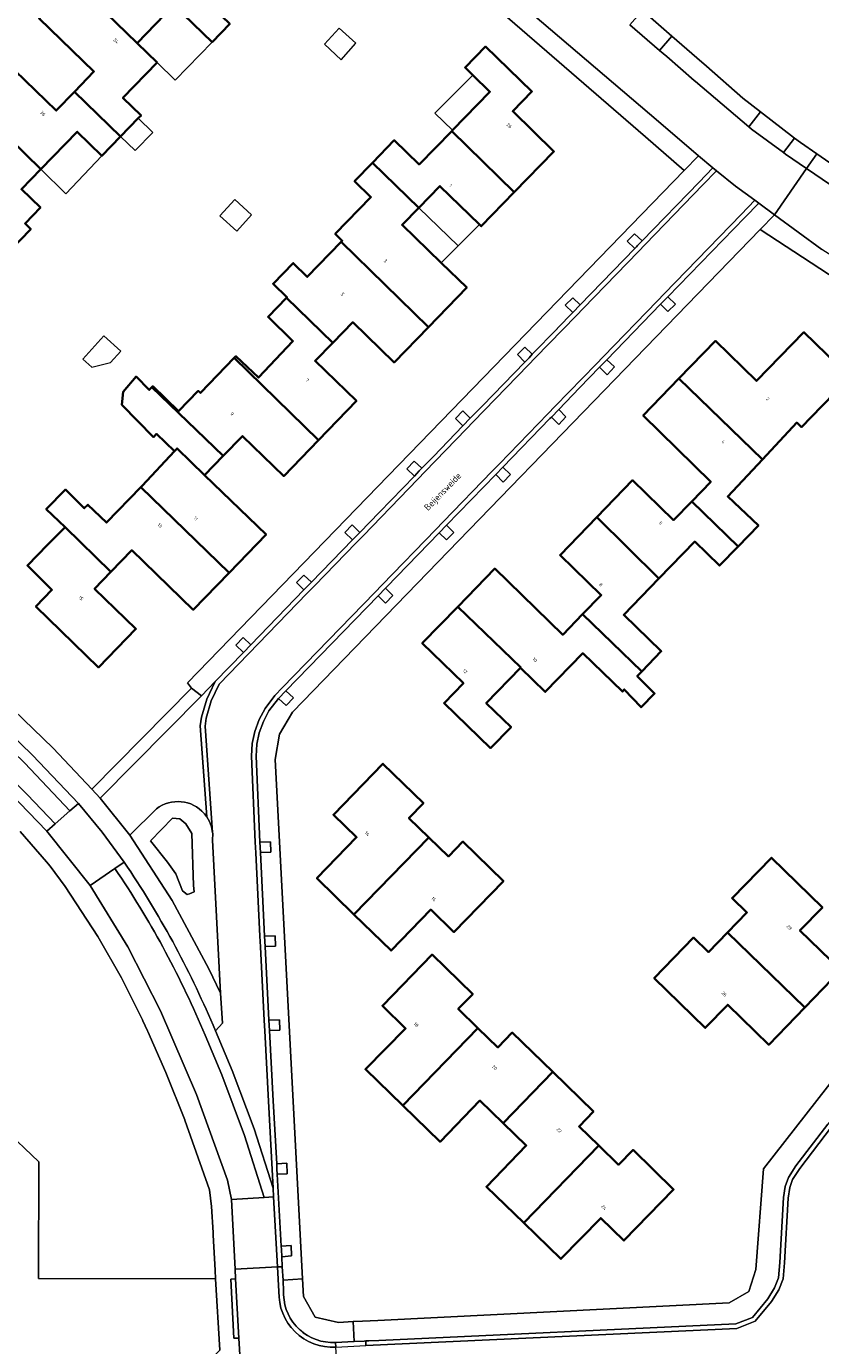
# Model space of a CAD drawing. Header units: metres. Extents: x 183400 to 185591, y 327112 to 329102.
# Tile 101 of 107: x 184802 to 184886, y 328699 to 328840. Entities that reach past the tile are written whole.
import ezdxf

# ---------------------------------------------------------------- set-up
doc = ezdxf.new("R2010")
doc.units = ezdxf.units.M
for name, color, linetype, lineweight in [('B-WE-GR-BEPLANTING_CULTUUR_BODEMBEDEKKER-GV', 90, 'Continuous', 18), ('B-WE-GR-GRAS-GV', 60, 'Continuous', 13), ('B-WE-GR-GROENVOORZIENING-GV', 80, 'Continuous', 18), ('B-WE-GR-HAAG-GV', 90, 'GR-HAAG1', 13), ('B-WE-IE-MEUBILAIR_WEGMEUBILAIR-GV', 7, 'Continuous', 18), ('B-WE-OG-BEBOUWING-GV', 7, 'Continuous', 35), ('B-WE-OG-BEBOUWING_HUISNUMMER-T18', 10, 'Continuous', 18), ('B-WE-OG-BEBOUWING_LUIFEL-GV', 7, 'Continuous', 18), ('B-WE-OG-BEBOUWING_OVERIG-GV', 7, 'Continuous', 18), ('B-WE-OG-BEBOUWING_STRAATNAAM-T35', 50, 'Continuous', 35), ('B-WE-OG-TERREIN_ERF-GV', 7, 'Continuous', 18), ('B-WE-VH-GOOT-G', 170, 'Continuous', 18), ('B-WE-VH-ONVERHARD-GV', 252, 'Continuous', 18), ('B-WE-VH-VERHARDING_ASFALT-GV', 252, 'Continuous', 18), ('B-WE-VH-VERHARDING_BETONSTRAATSTEEN-GV', 252, 'Continuous', 18), ('B-WE-VH-VERHARDING_TEGEL-GV', 252, 'Continuous', 18)]:
    doc.layers.add(name, color=color, linetype=linetype, lineweight=lineweight)
doc.styles.add('NLCS-ISO-M200-T25', font='NLCS-ISO.ttf')
doc.linetypes.add('GR-HAAG1', pattern='A,6,[176,NLCS.SHX,S=0.125,R=0,X=0,Y=0],-2', length=8)

msp = doc.modelspace()

# ---------------------------------------------------------------- linework, layer by layer
at = {"layer": 'B-WE-GR-BEPLANTING_CULTUUR_BODEMBEDEKKER-GV', "flags": 128}
msp.add_lwpolyline([(184821.423, 328754.044), (184821.301, 328754.641), (184821.081, 328755.219), (184820.803, 328755.702), (184820.542, 328756.042), (184820.531, 328756.055, 0.3969272), (184815.427, 328756.561), (184812.56, 328753.736), (184817.106, 328746.782), (184821.035, 328739.461), (184822.277, 328736.877), (184821.43, 328753.227), (184821.436, 328753.912)], format="xyb", close=True, dxfattribs=at)
msp.add_lwpolyline([(184818.201, 328747.806), (184817.482, 328749.631), (184816.588, 328750.855), (184814.781, 328753.146), (184817.151, 328755.554), (184817.909, 328755.496), (184818.57, 328754.952), (184819.211, 328753.942), (184819.367, 328748.369), (184819.444, 328747.709), (184818.939, 328747.495), (184818.706, 328747.418), (184818.201, 328747.806)], close=True, dxfattribs=at)
at = {"layer": 'B-WE-GR-GRAS-GV', "flags": 128}
msp.add_lwpolyline([(184783.758, 328737.001), (184802.857, 328718.845), (184802.809, 328706.378), (184821.729, 328706.35), (184821.729, 328706.35), (184821.684, 328707.27), (184821.5, 328711.002), (184821.485, 328711.303), (184821.305, 328714.091), (184821.2, 328714.96), (184821.09, 328715.872), (184818.454, 328723.317), (184818.449, 328723.33), (184816.411, 328728.407), (184814.502, 328732.76), (184814.467, 328732.836), (184813.964, 328733.927), (184813.914, 328734.034), (184811.94, 328738.003), (184811.678, 328738.495), (184811.673, 328738.504), (184809.149, 328742.924), (184805.647, 328748.264), (184804.054, 328750.452), (184803.652, 328750.915), (184800.862, 328754.128)], dxfattribs=at)
at = {"layer": 'B-WE-GR-GROENVOORZIENING-GV', "flags": 128}
msp.add_lwpolyline([(184818.201, 328747.806), (184818.706, 328747.418), (184818.939, 328747.495), (184819.444, 328747.709), (184819.367, 328748.369), (184819.211, 328753.942), (184818.57, 328754.952), (184817.909, 328755.496), (184817.151, 328755.554), (184814.781, 328753.146), (184816.588, 328750.855), (184817.482, 328749.631), (184818.201, 328747.806)], close=True, dxfattribs=at)
at = {"layer": 'B-WE-GR-HAAG-GV', "flags": 128}
msp.add_lwpolyline([(184818.201, 328747.806), (184818.706, 328747.418), (184818.939, 328747.495), (184819.444, 328747.709), (184819.367, 328748.369), (184819.211, 328753.942), (184818.57, 328754.952), (184817.909, 328755.496), (184817.151, 328755.554), (184814.781, 328753.146), (184816.588, 328750.855), (184817.482, 328749.631), (184818.201, 328747.806)], close=True, dxfattribs=at)
at = {"layer": 'B-WE-IE-MEUBILAIR_WEGMEUBILAIR-GV', "flags": 128}
for points in [[(184866.561, 328816.416), (184866.744, 328816.605), (184866.864, 328816.728), (184867.348, 328817.228), (184866.549, 328818), (184865.756, 328817.195), (184866.561, 328816.416)], [(184860.723, 328810.396), (184859.929, 328811.158), (184859.132, 328810.355), (184859.928, 328809.576), (184860.723, 328810.396)], [(184869.329, 328810.462), (184870.105, 328809.683), (184870.925, 328810.47), (184870.114, 328811.271), (184869.329, 328810.462)], [(184854.808, 328804.296), (184855.257, 328804.759), (184855.602, 328805.116), (184854.799, 328805.874), (184854.011, 328805.086), (184854.808, 328804.296)], [(184862.798, 328803.731), (184863.623, 328802.932), (184864.381, 328803.768), (184863.586, 328804.544), (184862.798, 328803.731)], [(184848.187, 328797.47), (184848.973, 328798.28), (184848.17, 328799.063), (184847.385, 328798.248), (184848.187, 328797.47)], [(184857.643, 328798.418), (184858.43, 328797.632), (184859.204, 328798.436), (184858.427, 328799.227), (184857.643, 328798.418)], [(184842.996, 328792.117), (184843.522, 328792.659), (184843.792, 328792.937), (184842.978, 328793.7), (184842.195, 328792.9), (184842.996, 328792.117)], [(184852.45, 328793.067), (184851.692, 328792.285), (184852.489, 328791.472), (184853.265, 328792.285), (184852.45, 328793.067)], [(184836.37, 328785.284), (184836.573, 328785.493), (184837.153, 328786.091), (184836.35, 328786.884), (184835.577, 328786.075), (184836.37, 328785.284)], [(184845.655, 328786.063), (184846.427, 328785.3), (184847.225, 328786.088), (184846.436, 328786.868), (184845.655, 328786.063)], [(184831.187, 328779.941), (184831.989, 328780.767), (184831.176, 328781.531), (184830.385, 328780.74), (184831.187, 328779.941)], [(184839.902, 328780.131), (184839.119, 328779.324), (184839.924, 328778.549), (184840.7, 328779.347), (184839.902, 328780.131)], [(184824.716, 328773.267), (184825.508, 328774.084), (184824.699, 328774.861), (184823.923, 328774.056), (184824.716, 328773.267)], [(184828.471, 328768.348), (184829.304, 328767.59), (184830.075, 328768.417), (184829.256, 328769.157), (184828.471, 328768.348)], [(184826.473, 328753.009), (184826.53, 328751.893), (184827.651, 328751.936), (184827.613, 328753.05), (184826.473, 328753.009)], [(184826.986, 328742.967), (184827.043, 328741.849), (184828.164, 328741.894), (184828.114, 328743.005), (184826.986, 328742.967)], [(184827.44, 328733.988), (184827.501, 328732.878), (184828.618, 328732.898), (184828.581, 328734.01), (184827.44, 328733.988)], [(184828.278, 328718.643), (184828.308, 328718.08), (184828.339, 328717.517), (184829.404, 328717.576), (184829.349, 328718.7), (184828.278, 328718.643)], [(184828.756, 328709.833), (184828.776, 328709.471), (184828.817, 328708.716), (184829.855, 328708.798), (184829.815, 328709.908), (184828.756, 328709.833)]]:
    msp.add_lwpolyline(points, close=True, dxfattribs=at)
at = {"layer": 'B-WE-OG-BEBOUWING-GV', "flags": 128}
for points in [[(184821.381, 328838.469), (184823.267, 328840.411), (184818.331, 328845.205), (184816.487, 328843.288), (184810.621, 328848.956), (184806.663, 328844.89), (184813.359, 328838.367), (184817.288, 328842.415), (184821.381, 328838.469)], [(184806.652, 328833.169), (184811.586, 328828.38), (184813.482, 328830.332), (184813.775, 328830.634), (184811.832, 328832.509), (184815.497, 328836.284), (184813.359, 328838.367), (184806.663, 328844.89), (184802.866, 328840.989), (184808.727, 328835.32), (184806.652, 328833.169)], [(184849.246, 328834.954), (184851.083, 328833.169), (184847.069, 328829.056), (184846.989, 328828.974), (184853.682, 328822.446), (184857.91, 328826.796), (184853.517, 328831.08), (184855.566, 328833.186), (184850.617, 328838.001), (184848.427, 328835.749), (184849.246, 328834.954)], [(184796.361, 328831.401), (184803.053, 328824.886), (184806.944, 328828.895), (184809.598, 328826.333), (184811.586, 328828.38), (184806.652, 328833.169), (184804.709, 328831.155), (184800.287, 328835.434), (184796.361, 328831.401)], [(184799.717, 328816.154), (184801.985, 328818.49), (184801.377, 328819.078), (184803.022, 328820.797), (184800.98, 328822.751), (184803.053, 328824.886), (184796.361, 328831.401), (184792.526, 328827.461), (184796.946, 328823.181), (184794.742, 328820.918), (184799.717, 328816.154)], [(184838.527, 328825.592), (184843.478, 328820.784), (184845.725, 328823.096), (184849.948, 328818.992), (184850.142, 328818.804), (184853.682, 328822.446), (184846.989, 328828.974), (184843.506, 328825.405), (184840.849, 328827.981), (184838.527, 328825.592)], [(184845.863, 328814.897), (184841.693, 328818.947), (184843.478, 328820.784), (184838.527, 328825.592), (184836.602, 328823.611), (184838.355, 328821.911), (184834.541, 328817.978), (184835.294, 328817.246), (184835.17, 328817.118), (184844.502, 328808.028), (184848.596, 328812.242), (184845.863, 328814.897)], [(184829.341, 328811.146), (184834.277, 328806.355), (184836.418, 328808.545), (184840.837, 328804.256), (184844.502, 328808.028), (184835.17, 328817.118), (184831.552, 328813.394), (184830.039, 328814.865), (184827.886, 328812.649), (184829.385, 328811.192), (184829.341, 328811.146)], [(184834.277, 328806.355), (184829.341, 328811.146), (184827.357, 328809.105), (184830.01, 328806.533), (184826.328, 328802.638), (184823.915, 328804.918), (184823.745, 328804.742), (184832.763, 328795.962), (184836.805, 328800.131), (184832.382, 328804.415), (184834.277, 328806.355)], [(184880.205, 328793.875), (184883.889, 328797.82), (184884.383, 328797.339), (184886.568, 328799.576), (184889.585, 328802.673), (184884.648, 328807.478), (184879.584, 328802.276), (184875.199, 328806.549), (184871.286, 328802.522), (184880.205, 328793.875)], [(184814.921, 328801.592), (184822.563, 328794.272), (184824.606, 328796.38), (184829.024, 328792.105), (184832.763, 328795.962), (184823.745, 328804.742), (184820.122, 328800.994), (184819.894, 328801.214), (184817.786, 328799.039), (184815.03, 328801.71), (184814.921, 328801.592)], [(184814.921, 328801.592), (184814.654, 328801.306), (184813.24, 328802.732), (184811.87, 328801.11), (184811.723, 328799.724), (184815.1, 328796.275), (184815.437, 328796.618), (184817.343, 328794.761), (184817.626, 328795.063), (184820.57, 328792.222), (184822.563, 328794.272), (184814.921, 328801.592)], [(184872.648, 328789.397), (184877.605, 328784.579), (184879.792, 328786.84), (184876.503, 328789.912), (184880.205, 328793.875), (184871.286, 328802.522), (184867.466, 328798.59), (184874.684, 328791.496), (184872.648, 328789.397)], [(184813.743, 328790.929), (184823.186, 328781.772), (184827.152, 328785.863), (184820.57, 328792.222), (184817.626, 328795.063), (184817.343, 328794.761), (184813.883, 328791.073), (184813.743, 328790.929)], [(184805.659, 328786.64), (184810.56, 328781.885), (184812.783, 328784.192), (184819.361, 328777.827), (184823.186, 328781.772), (184813.743, 328790.929), (184810.07, 328787.138), (184808.088, 328789.055), (184807.702, 328788.671), (184805.683, 328790.661), (184803.643, 328788.591), (184805.659, 328786.64)], [(184862.512, 328787.734), (184869.151, 328781.157), (184872.984, 328785.104), (184875.632, 328782.54), (184877.605, 328784.579), (184872.648, 328789.397), (184870.714, 328787.403), (184866.315, 328791.665), (184862.512, 328787.734)], [(184860.987, 328777.347), (184867.318, 328771.244), (184869.398, 328773.394), (184865.386, 328777.28), (184869.151, 328781.157), (184862.512, 328787.734), (184858.575, 328783.664), (184862.977, 328779.403), (184860.987, 328777.347)], [(184805.659, 328786.64), (184803.784, 328784.777), (184801.616, 328782.561), (184804.238, 328779.94), (184802.532, 328778.187), (184809.233, 328771.673), (184813.229, 328775.781), (184808.815, 328780.073), (184810.56, 328781.885), (184805.659, 328786.64)], [(184860.987, 328777.347), (184858.864, 328775.152), (184851.6, 328782.22), (184847.63, 328778.14), (184854.364, 328771.646), (184854.347, 328771.629), (184857, 328769.05), (184861.003, 328773.186), (184865.234, 328769.09), (184865.447, 328769.31), (184867.237, 328767.411), (184868.686, 328768.869), (184866.833, 328770.742), (184867.318, 328771.244), (184860.987, 328777.347)], [(184854.347, 328771.629), (184854.364, 328771.646), (184847.63, 328778.14), (184843.842, 328774.247), (184848.236, 328769.975), (184846.181, 328767.862), (184851.126, 328763.055), (184853.338, 328765.287), (184850.687, 328767.865), (184854.347, 328771.629)], [(184836.536, 328745.278), (184844.543, 328753.511), (184842.414, 328755.581), (184843.959, 328757.168), (184839.63, 328761.379), (184834.342, 328755.925), (184836.821, 328753.525), (184832.57, 328749.14), (184836.536, 328745.278)], [(184836.536, 328745.278), (184840.501, 328741.415), (184844.749, 328745.795), (184847.226, 328743.393), (184852.512, 328748.848), (184848.181, 328753.061), (184846.637, 328751.474), (184844.543, 328753.511), (184836.536, 328745.278)], [(184884.74, 328735.336), (184888.589, 328739.307), (184884.22, 328743.565), (184886.622, 328746.03), (184881.172, 328751.341), (184876.962, 328747.018), (184878.549, 328745.471), (184876.496, 328743.362), (184884.74, 328735.336)], [(184884.74, 328735.336), (184876.496, 328743.362), (184874.444, 328741.255), (184872.857, 328742.802), (184868.646, 328738.48), (184874.104, 328733.163), (184876.511, 328735.634), (184880.891, 328731.364), (184884.74, 328735.336)], [(184841.757, 328724.866), (184849.795, 328733.14), (184847.691, 328735.184), (184849.236, 328736.774), (184844.896, 328740.989), (184839.587, 328735.525), (184842.058, 328733.096), (184837.767, 328728.731), (184841.757, 328724.866)], [(184857.797, 328728.458), (184853.469, 328732.663), (184851.924, 328731.072), (184849.795, 328733.14), (184841.757, 328724.866), (184845.747, 328721.001), (184849.999, 328725.39), (184852.481, 328722.986), (184857.797, 328728.458)], [(184857.797, 328728.458), (184852.481, 328722.986), (184854.963, 328720.582), (184850.704, 328716.186), (184854.687, 328712.328), (184862.714, 328720.59), (184860.603, 328722.641), (184862.147, 328724.232), (184857.797, 328728.458)], [(184862.714, 328720.59), (184854.687, 328712.328), (184858.67, 328708.47), (184862.925, 328712.847), (184865.398, 328710.44), (184870.713, 328715.906), (184866.376, 328720.121), (184864.833, 328718.531), (184862.714, 328720.59)]]:
    msp.add_lwpolyline(points, close=True, dxfattribs=at)
at = {"layer": 'B-WE-OG-BEBOUWING_LUIFEL-GV', "flags": 128}
for points in [[(184821.381, 328838.469), (184817.288, 328842.415), (184813.359, 328838.367), (184815.497, 328836.284), (184817.431, 328834.4), (184821.381, 328838.469)], [(184847.069, 328829.056), (184851.083, 328833.169), (184849.246, 328834.954), (184845.182, 328830.864), (184847.069, 328829.056)], [(184809.598, 328826.333), (184806.944, 328828.895), (184803.053, 328824.886), (184805.745, 328822.27), (184809.598, 328826.333)], [(184847.672, 328816.71), (184849.948, 328818.992), (184845.725, 328823.096), (184843.478, 328820.784), (184847.672, 328816.71)], [(184845.863, 328814.897), (184847.672, 328816.71), (184843.478, 328820.784), (184841.693, 328818.947), (184845.863, 328814.897)]]:
    msp.add_lwpolyline(points, close=True, dxfattribs=at)
at = {"layer": 'B-WE-OG-BEBOUWING_OVERIG-GV', "flags": 128}
for points in [[(184833.386, 328838.239), (184835.179, 328836.593), (184836.754, 328838.344), (184834.973, 328839.974), (184833.386, 328838.239)], [(184813.482, 328830.332), (184811.586, 328828.38), (184813.131, 328826.88), (184815.039, 328828.817), (184813.482, 328830.332)], [(184823.801, 328821.643), (184822.213, 328819.908), (184824.007, 328818.261), (184825.582, 328820.013), (184823.801, 328821.643)], [(184808.503, 328803.761), (184810.5, 328804.235), (184811.602, 328805.46), (184809.791, 328807.089), (184807.557, 328804.605), (184808.503, 328803.761)]]:
    msp.add_lwpolyline(points, close=True, dxfattribs=at)
at = {"layer": 'B-WE-OG-TERREIN_ERF-GV', "flags": 128}
for points in [[(184764.076, 328801.913), (184804.371, 328763.046), (184808.523, 328758.677), (184819.182, 328769.446), (184819.182, 328769.446), (184818.744, 328770.021), (184871.862, 328824.762), (184867.704, 328828.358), (184824.484, 328865.739), (184822.143, 328866.458), (184820.901, 328866.008), (184819.841, 328865.624), (184818.506, 328864.25), (184811.135, 328856.663), (184808.787, 328854.245), (184806.808, 328852.208), (184799.182, 328844.358)], [(184823.267, 328840.411), (184821.381, 328838.469), (184817.288, 328842.415), (184813.359, 328838.367), (184815.497, 328836.284), (184811.832, 328832.509), (184813.775, 328830.634), (184813.482, 328830.332), (184811.586, 328828.38), (184809.598, 328826.333), (184806.944, 328828.895), (184803.053, 328824.886), (184800.98, 328822.751), (184803.022, 328820.797), (184801.377, 328819.078), (184801.985, 328818.49), (184799.717, 328816.154)], [(184867.374, 328841.854), (184870.541, 328839.095), (184873.189, 328836.787), (184874.219, 328835.89), (184878.11, 328832.5), (184880.009, 328831.032), (184883.643, 328828.224), (184884.27, 328827.74), (184886.018, 328826.534), (184892.26, 328822.225)], [(184800.287, 328835.434), (184804.709, 328831.155), (184806.652, 328833.169), (184808.727, 328835.32), (184802.866, 328840.989)], [(184900.039, 328805.364), (184879.976, 328818.449), (184829.956, 328766.892), (184828.566, 328764.524), (184828.107, 328761.816), (184831.031, 328706.34), (184831.031, 328706.34), (184831.13, 328704.467), (184832.402, 328702.264), (184834.882, 328701.701), (184836.442, 328701.779), (184837.443, 328701.829), (184839.105, 328701.911), (184876.643, 328703.782), (184878.776, 328705.006), (184879.511, 328707.353), (184880.331, 328718.089), (184897.18, 328739.698)], [(184886.568, 328799.576), (184884.383, 328797.339), (184883.889, 328797.82), (184880.205, 328793.875), (184876.503, 328789.912), (184879.792, 328786.84), (184877.605, 328784.579), (184877.605, 328784.579), (184875.632, 328782.54), (184872.984, 328785.104), (184869.151, 328781.157), (184865.386, 328777.28), (184869.398, 328773.394), (184867.318, 328771.244), (184866.833, 328770.742), (184868.686, 328768.869), (184867.237, 328767.411), (184865.447, 328769.31), (184865.234, 328769.09), (184861.003, 328773.186), (184857, 328769.05), (184854.347, 328771.629), (184850.687, 328767.865), (184853.338, 328765.287), (184851.126, 328763.055), (184846.181, 328767.862), (184848.236, 328769.975), (184843.842, 328774.247), (184847.63, 328778.14), (184851.6, 328782.22), (184858.864, 328775.152), (184860.987, 328777.347), (184862.977, 328779.403), (184858.575, 328783.664), (184862.512, 328787.734), (184866.315, 328791.665), (184870.714, 328787.403), (184872.648, 328789.397), (184874.684, 328791.496), (184867.466, 328798.59), (184871.286, 328802.522), (184875.199, 328806.549), (184879.584, 328802.276), (184884.648, 328807.478), (184889.585, 328802.673)], [(184792.313, 328649.308), (184812.934, 328669.799), (184818.076, 328674.909), (184819.88, 328676.702), (184820.913, 328677.728), (184820.913, 328677.728), (184823.326, 328680.126), (184823.317, 328680.16), (184820.518, 328690.203), (184817.836, 328692.812), (184817.689, 328692.668), (184816.813, 328693.481), (184817.74, 328694.389), (184819.288, 328695.879), (184822.215, 328698.711), (184821.729, 328706.35), (184802.809, 328706.378), (184802.857, 328718.845), (184783.758, 328737.001)]]:
    msp.add_lwpolyline(points, dxfattribs=at)
for points in [[(184805.659, 328786.64), (184803.643, 328788.591), (184805.683, 328790.661), (184807.702, 328788.671), (184808.088, 328789.055), (184810.07, 328787.138), (184813.743, 328790.929), (184813.883, 328791.073), (184817.343, 328794.761), (184815.437, 328796.618), (184815.1, 328796.275), (184811.723, 328799.724), (184811.87, 328801.11), (184813.24, 328802.732), (184814.654, 328801.306), (184814.921, 328801.592), (184815.03, 328801.71), (184817.786, 328799.039), (184819.894, 328801.214), (184820.122, 328800.994), (184823.745, 328804.742), (184823.915, 328804.918), (184826.328, 328802.638), (184830.01, 328806.533), (184827.357, 328809.105), (184829.341, 328811.146), (184829.385, 328811.192), (184827.886, 328812.649), (184830.039, 328814.865), (184831.552, 328813.394), (184835.17, 328817.118), (184835.294, 328817.246), (184834.541, 328817.978), (184838.355, 328821.911), (184836.602, 328823.611), (184838.527, 328825.592), (184840.849, 328827.981), (184843.506, 328825.405), (184846.989, 328828.974), (184847.069, 328829.056), (184851.083, 328833.169), (184849.246, 328834.954), (184848.427, 328835.749), (184850.617, 328838.001), (184855.566, 328833.186), (184853.517, 328831.08), (184857.91, 328826.796), (184853.682, 328822.446), (184850.142, 328818.804), (184849.948, 328818.992), (184845.725, 328823.096), (184843.478, 328820.784), (184841.693, 328818.947), (184845.863, 328814.897), (184848.596, 328812.242), (184844.502, 328808.028), (184840.837, 328804.256), (184836.418, 328808.545), (184834.277, 328806.355), (184832.382, 328804.415), (184836.805, 328800.131), (184832.763, 328795.962), (184829.024, 328792.105), (184824.606, 328796.38), (184822.563, 328794.272), (184820.57, 328792.222), (184827.152, 328785.863), (184823.186, 328781.772), (184819.361, 328777.827), (184812.783, 328784.192), (184810.56, 328781.885), (184808.815, 328780.073), (184813.229, 328775.781), (184809.233, 328771.673), (184802.532, 328778.187), (184804.238, 328779.94), (184801.616, 328782.561), (184803.784, 328784.777), (184805.659, 328786.64)], [(184844.543, 328753.511), (184846.637, 328751.474), (184848.181, 328753.061), (184852.512, 328748.848), (184847.226, 328743.393), (184844.749, 328745.795), (184840.501, 328741.415), (184836.536, 328745.278), (184832.57, 328749.14), (184836.821, 328753.525), (184834.342, 328755.925), (184839.63, 328761.379), (184843.959, 328757.168), (184842.414, 328755.581), (184844.543, 328753.511)], [(184884.74, 328735.336), (184880.891, 328731.364), (184876.511, 328735.634), (184874.104, 328733.163), (184868.646, 328738.48), (184872.857, 328742.802), (184874.444, 328741.255), (184876.496, 328743.362), (184878.549, 328745.471), (184876.962, 328747.018), (184881.172, 328751.341), (184886.622, 328746.03), (184884.22, 328743.565), (184888.589, 328739.307), (184884.74, 328735.336)], [(184857.797, 328728.458), (184862.147, 328724.232), (184860.603, 328722.641), (184862.714, 328720.59), (184864.833, 328718.531), (184866.376, 328720.121), (184870.713, 328715.906), (184865.398, 328710.44), (184862.925, 328712.847), (184858.67, 328708.47), (184854.687, 328712.328), (184850.704, 328716.186), (184854.963, 328720.582), (184852.481, 328722.986), (184849.999, 328725.39), (184845.747, 328721.001), (184841.757, 328724.866), (184837.767, 328728.731), (184842.058, 328733.096), (184839.587, 328735.525), (184844.896, 328740.989), (184849.236, 328736.774), (184847.691, 328735.184), (184849.795, 328733.14), (184851.924, 328731.072), (184853.469, 328732.663), (184857.797, 328728.458)]]:
    msp.add_lwpolyline(points, close=True, dxfattribs=at)
at = {"layer": 'B-WE-VH-GOOT-G', "flags": 128}
for points in [[(184867.348, 328817.228), (184873.454, 328823.524), (184874.91, 328825.025)], [(184870.114, 328811.271), (184878.325, 328819.734), (184879.818, 328821.273)], [(184866.561, 328816.416), (184860.723, 328810.396)], [(184859.928, 328809.576), (184860.723, 328810.396)], [(184869.329, 328810.462), (184863.586, 328804.544)], [(184870.114, 328811.271), (184869.329, 328810.462)], [(184855.602, 328805.116), (184858.26, 328807.856), (184858.315, 328807.913), (184859.928, 328809.576)], [(184854.808, 328804.296), (184855.257, 328804.759), (184855.602, 328805.116)], [(184863.586, 328804.544), (184862.798, 328803.731)], [(184848.973, 328798.28), (184850.281, 328799.629), (184854.808, 328804.296)], [(184862.798, 328803.731), (184860.656, 328801.524), (184858.427, 328799.227)], [(184858.427, 328799.227), (184857.643, 328798.418)], [(184843.792, 328792.937), (184845.029, 328794.212), (184848.187, 328797.47)], [(184848.187, 328797.47), (184848.973, 328798.28)], [(184852.45, 328793.067), (184857.49, 328798.26), (184857.643, 328798.418)], [(184842.996, 328792.117), (184839.26, 328788.264), (184837.153, 328786.091)], [(184842.996, 328792.117), (184843.522, 328792.659), (184843.792, 328792.937)], [(184846.436, 328786.868), (184851.692, 328792.285)], [(184852.45, 328793.067), (184851.692, 328792.285)], [(184846.436, 328786.868), (184845.655, 328786.063)], [(184836.37, 328785.284), (184831.989, 328780.767)], [(184836.37, 328785.284), (184836.573, 328785.493), (184837.153, 328786.091)], [(184845.655, 328786.063), (184840.015, 328780.247), (184839.902, 328780.131)], [(184831.187, 328779.941), (184831.989, 328780.767)], [(184831.187, 328779.941), (184825.508, 328774.084)], [(184839.119, 328779.324), (184829.256, 328769.157)], [(184839.902, 328780.131), (184839.119, 328779.324)], [(184824.716, 328773.267), (184825.508, 328774.084)], [(184824.716, 328773.267), (184821.709, 328770.167)], [(184820.803, 328755.702), (184820.111, 328765.415), (184820.252, 328766.336), (184820.801, 328768.268), (184821.095, 328768.883), (184821.709, 328770.167)], [(184828.471, 328768.348), (184827.452, 328767.014), (184826.862, 328765.887), (184826.416, 328764.695), (184826.154, 328763.459), (184826.071, 328762.198), (184826.473, 328753.009)], [(184829.256, 328769.157), (184828.471, 328768.348)], [(184826.53, 328751.893), (184826.473, 328753.009)], [(184826.986, 328742.967), (184826.53, 328751.893)], [(184826.986, 328742.967), (184827.043, 328741.849)], [(184827.44, 328733.988), (184827.043, 328741.849)], [(184885.518, 328691.934), (184886.59, 328692.78), (184902.33, 328703.36), (184917.2, 328713.39), (184909.77, 328724), (184908.57, 328725.78), (184907.09, 328727.62), (184905.17, 328729.51), (184897.63, 328735.99), (184887.19, 328722.89), (184883.8, 328718.41), (184882.99, 328717.19), (184882.65, 328716.23), (184882.47, 328715.03), (184882.06, 328708.09), (184881.94, 328706.45), (184881.51, 328705.4), (184880.78, 328704.23), (184879.14, 328702.23), (184877.372, 328701.533), (184839.203, 328699.776), (184838.121, 328699.726), (184837.798, 328699.711)], [(184827.501, 328732.878), (184827.44, 328733.988)], [(184827.501, 328732.878), (184827.913, 328725.369), (184828.278, 328718.643)], [(184828.278, 328718.643), (184828.308, 328718.08), (184828.339, 328717.517)], [(184828.756, 328709.833), (184828.339, 328717.517)], [(184828.756, 328709.833), (184828.776, 328709.471), (184828.817, 328708.716)], [(184828.817, 328708.716), (184828.875, 328707.643)], [(184828.954, 328706.224), (184828.875, 328707.643)], [(184834.56, 328699.562), (184836.57, 328699.655)]]:
    msp.add_lwpolyline(points, dxfattribs=at)
at = {"layer": 'B-WE-VH-GOOT-G', "extrusion": (0, 0, -1)}
msp.add_arc((-184834.248, 328704.784), 5.231, 266.57601, 358.262, dxfattribs=at)
at = {"layer": 'B-WE-VH-ONVERHARD-GV', "flags": 128}
for points in [[(184866.561, 328816.416), (184866.744, 328816.605), (184866.864, 328816.728), (184867.348, 328817.228), (184866.549, 328818), (184865.756, 328817.195), (184866.561, 328816.416)], [(184859.928, 328809.576), (184860.723, 328810.396), (184859.929, 328811.158), (184859.132, 328810.355), (184859.928, 328809.576)], [(184870.114, 328811.271), (184869.329, 328810.462), (184870.105, 328809.683), (184870.925, 328810.47), (184870.114, 328811.271)], [(184854.808, 328804.296), (184855.257, 328804.759), (184855.602, 328805.116), (184854.799, 328805.874), (184854.011, 328805.086), (184854.808, 328804.296)], [(184862.798, 328803.731), (184863.623, 328802.932), (184864.381, 328803.768), (184863.586, 328804.544), (184862.798, 328803.731)], [(184848.187, 328797.47), (184848.973, 328798.28), (184848.17, 328799.063), (184847.385, 328798.248), (184848.187, 328797.47)], [(184857.643, 328798.418), (184858.43, 328797.632), (184859.204, 328798.436), (184858.427, 328799.227), (184857.643, 328798.418)], [(184842.996, 328792.117), (184843.522, 328792.659), (184843.792, 328792.937), (184842.978, 328793.7), (184842.195, 328792.9), (184842.996, 328792.117)], [(184851.692, 328792.285), (184852.489, 328791.472), (184853.265, 328792.285), (184852.45, 328793.067), (184851.692, 328792.285)], [(184836.37, 328785.284), (184836.573, 328785.493), (184837.153, 328786.091), (184836.35, 328786.884), (184835.577, 328786.075), (184836.37, 328785.284)], [(184846.436, 328786.868), (184845.655, 328786.063), (184846.427, 328785.3), (184847.225, 328786.088), (184846.436, 328786.868)], [(184831.187, 328779.941), (184831.989, 328780.767), (184831.176, 328781.531), (184830.385, 328780.74), (184831.187, 328779.941)], [(184839.119, 328779.324), (184839.924, 328778.549), (184840.7, 328779.347), (184839.902, 328780.131), (184839.119, 328779.324)], [(184824.716, 328773.267), (184825.508, 328774.084), (184824.699, 328774.861), (184823.923, 328774.056), (184824.716, 328773.267)], [(184829.256, 328769.157), (184828.471, 328768.348), (184829.304, 328767.59), (184830.075, 328768.417), (184829.256, 328769.157)], [(184826.473, 328753.009), (184826.53, 328751.893), (184827.651, 328751.936), (184827.613, 328753.05), (184826.473, 328753.009)], [(184827.043, 328741.849), (184828.164, 328741.894), (184828.114, 328743.005), (184826.986, 328742.967), (184827.043, 328741.849)], [(184827.44, 328733.988), (184827.501, 328732.878), (184828.618, 328732.898), (184828.581, 328734.01), (184827.44, 328733.988)], [(184828.339, 328717.517), (184829.404, 328717.576), (184829.349, 328718.7), (184828.278, 328718.643), (184828.308, 328718.08), (184828.339, 328717.517)], [(184828.817, 328708.716), (184829.855, 328708.798), (184829.815, 328709.908), (184828.756, 328709.833), (184828.776, 328709.471), (184828.817, 328708.716)]]:
    msp.add_lwpolyline(points, close=True, dxfattribs=at)
at = {"layer": 'B-WE-VH-VERHARDING_ASFALT-GV', "flags": 128}
for points in [[(184826.04, 328866.66), (184869.101, 328829.974), (184873.393, 328826.317), (184874.91, 328825.025), (184875.304, 328824.713), (184877.344, 328823.097), (184879.412, 328821.572), (184879.818, 328821.273), (184881.52, 328820.017), (184884.941, 328824.973), (184882.69, 328826.51), (184882.452, 328826.683), (184879.04, 328829.17), (184878.756, 328829.411), (184873.06, 328834.26), (184872.916, 328834.385), (184869.974, 328836.93), (184869.222, 328837.581), (184866.046, 328840.329)], [(184890.07, 328821.47), (184884.941, 328824.973), (184881.52, 328820.017), (184886.56, 328816.3)]]:
    msp.add_lwpolyline(points, dxfattribs=at)
for points in [[(184756.901, 328801.92), (184758.297, 328800.198), (184794.003, 328765.722), (184801.616, 328758.072), (184804.603, 328754.956), (184806.173, 328756.342), (184801.334, 328761.426), (184761.245, 328800.334), (184760.085, 328801.636), (184759.13, 328803.095), (184758.015, 328802.507), (184756.901, 328801.92)], [(184760.192, 328803.654), (184759.13, 328803.095), (184760.085, 328801.636), (184761.245, 328800.334), (184801.334, 328761.426), (184806.173, 328756.342), (184807.073, 328757.137), (184802.179, 328762.278), (184762.08, 328801.196), (184761.045, 328802.355), (184760.192, 328803.654)], [(184804.603, 328754.956), (184801.616, 328758.072), (184794.003, 328765.722), (184758.297, 328800.198), (184756.901, 328801.92), (184755.839, 328801.361), (184756.575, 328800.269), (184757.483, 328799.316), (184793.161, 328764.867), (184800.781, 328757.21), (184803.704, 328754.161), (184804.603, 328754.956)]]:
    msp.add_lwpolyline(points, close=True, dxfattribs=at)
for points in [[(184810.989, 328750.174), (184808.325, 328748.375), (184812.348, 328741.811), (184815.869, 328734.964), (184819.69, 328726.025), (184823.021, 328716.892), (184823.438, 328714.808), (184826.924, 328715.042), (184824.849, 328721.662), (184822.406, 328728.155), (184820.616, 328732.376), (184820.367, 328732.964, 0.0492715)], [(184821.472, 328733.432, 0.0492613), (184811.984, 328750.845), (184810.989, 328750.174, -0.0492715), (184820.367, 328732.964), (184820.616, 328732.376), (184822.406, 328728.155), (184824.849, 328721.662), (184826.924, 328715.042), (184827.946, 328715.11), (184827.889, 328716.031), (184825.869, 328722.382), (184823.514, 328728.616), (184821.721, 328732.844)], [(184823.888, 328706.343), (184824.245, 328700.026), (184824.643, 328692.973), (184825.255, 328688.418), (184826.519, 328684), (184830.746, 328685.577), (184829.905, 328687.909, -0.4580372), (184834.911, 328694.926), (184834.754, 328696.995), (184834.598, 328699.063), (184834.586, 328699.063, -0.4434628), (184828.521, 328705.008), (184828.376, 328707.616), (184823.829, 328707.383)]]:
    msp.add_lwpolyline(points, format="xyb", close=True, dxfattribs=at)
at = {"layer": 'B-WE-VH-VERHARDING_BETONSTRAATSTEEN-GV', "flags": 128}
for points in [[(184866.046, 328840.329), (184869.222, 328837.581), (184870.541, 328839.095), (184867.374, 328841.854), (184866.046, 328840.329)], [(184880.009, 328831.032), (184878.756, 328829.411), (184879.04, 328829.17), (184882.452, 328826.683), (184883.643, 328828.224), (184880.009, 328831.032)], [(184824.716, 328773.267), (184823.923, 328774.056), (184824.699, 328774.861), (184825.508, 328774.084), (184831.187, 328779.941), (184830.385, 328780.74), (184831.176, 328781.531), (184831.989, 328780.767), (184836.37, 328785.284), (184835.577, 328786.075), (184836.35, 328786.884), (184837.153, 328786.091), (184839.26, 328788.264), (184842.996, 328792.117), (184842.195, 328792.9), (184842.978, 328793.7), (184843.792, 328792.937), (184845.029, 328794.212), (184848.187, 328797.47), (184847.385, 328798.248), (184848.17, 328799.063), (184848.973, 328798.28), (184850.281, 328799.629), (184854.808, 328804.296), (184854.011, 328805.086), (184854.799, 328805.874), (184855.602, 328805.116), (184858.26, 328807.856), (184858.315, 328807.913), (184859.928, 328809.576), (184859.132, 328810.355), (184859.929, 328811.158), (184860.723, 328810.396), (184866.561, 328816.416), (184865.756, 328817.195), (184866.549, 328818), (184867.348, 328817.228), (184873.454, 328823.524), (184874.91, 328825.025), (184873.393, 328826.317), (184871.862, 328824.762), (184818.744, 328770.021), (184819.182, 328769.446), (184820.223, 328768.634), (184821.709, 328770.167), (184824.716, 328773.267)], [(184875.304, 328824.713), (184874.91, 328825.025), (184873.454, 328823.524), (184867.348, 328817.228), (184866.864, 328816.728), (184866.744, 328816.605), (184866.561, 328816.416), (184860.723, 328810.396), (184859.928, 328809.576), (184858.315, 328807.913), (184858.26, 328807.856), (184855.602, 328805.116), (184855.257, 328804.759), (184854.808, 328804.296), (184850.281, 328799.629), (184848.973, 328798.28), (184848.187, 328797.47), (184845.029, 328794.212), (184843.792, 328792.937), (184843.522, 328792.659), (184842.996, 328792.117), (184839.26, 328788.264), (184837.153, 328786.091), (184836.573, 328785.493), (184836.37, 328785.284), (184831.989, 328780.767), (184831.187, 328779.941), (184825.508, 328774.084), (184824.716, 328773.267), (184821.709, 328770.167), (184821.095, 328768.883), (184820.801, 328768.268), (184820.252, 328766.336), (184820.111, 328765.415), (184820.803, 328755.702), (184821.081, 328755.219), (184821.301, 328754.641), (184821.423, 328754.044), (184820.613, 328765.388), (184820.742, 328766.229), (184821.27, 328768.091), (184822.125, 328769.877), (184831.546, 328779.593), (184832.348, 328780.419), (184836.729, 328784.936), (184837.512, 328785.743), (184843.355, 328791.769), (184844.151, 328792.589), (184848.546, 328797.122), (184849.332, 328797.932), (184855.167, 328803.948), (184855.961, 328804.768), (184860.287, 328809.228), (184861.082, 328810.048), (184866.92, 328816.068), (184867.707, 328816.88), (184873.851, 328823.215), (184875.304, 328824.713)], [(184827.889, 328716.031), (184827.414, 328725.342), (184827.002, 328732.851), (184826.941, 328733.962), (184826.544, 328741.824), (184826.487, 328742.942), (184826.031, 328751.867), (184825.974, 328752.985), (184825.57, 328762.204), (184825.657, 328763.528), (184825.935, 328764.835), (184826.405, 328766.091), (184827.029, 328767.284), (184828.092, 328768.675), (184828.897, 328769.505), (184838.76, 328779.672), (184839.543, 328780.479), (184845.296, 328786.411), (184846.077, 328787.216), (184851.333, 328792.633), (184852.091, 328793.415), (184857.284, 328798.766), (184858.068, 328799.575), (184862.439, 328804.079), (184863.227, 328804.892), (184868.97, 328810.81), (184869.755, 328811.619), (184877.928, 328820.043), (184879.412, 328821.572), (184877.344, 328823.097), (184875.304, 328824.713), (184873.851, 328823.215), (184867.707, 328816.88), (184866.92, 328816.068), (184861.082, 328810.048), (184860.287, 328809.228), (184855.961, 328804.768), (184855.167, 328803.948), (184849.332, 328797.932), (184848.546, 328797.122), (184844.151, 328792.589), (184843.355, 328791.769), (184837.512, 328785.743), (184836.729, 328784.936), (184832.348, 328780.419), (184831.546, 328779.593), (184822.125, 328769.877), (184821.27, 328768.091), (184820.742, 328766.229), (184820.613, 328765.388), (184821.423, 328754.044), (184821.436, 328753.912), (184821.43, 328753.227), (184822.277, 328736.877), (184822.468, 328733.672), (184821.721, 328732.844), (184823.514, 328728.616), (184825.869, 328722.382), (184827.889, 328716.031)], [(184870.114, 328811.271), (184878.325, 328819.734), (184879.818, 328821.273), (184879.412, 328821.572), (184877.928, 328820.043), (184869.755, 328811.619), (184868.97, 328810.81), (184863.227, 328804.892), (184862.439, 328804.079), (184858.068, 328799.575), (184857.284, 328798.766), (184852.091, 328793.415), (184851.333, 328792.633), (184846.077, 328787.216), (184845.296, 328786.411), (184839.543, 328780.479), (184838.76, 328779.672), (184828.897, 328769.505), (184828.092, 328768.675), (184827.029, 328767.284), (184826.405, 328766.091), (184825.935, 328764.835), (184825.657, 328763.528), (184825.57, 328762.204), (184825.974, 328752.985), (184826.031, 328751.867), (184826.487, 328742.942), (184826.544, 328741.824), (184826.941, 328733.962), (184827.002, 328732.851), (184827.414, 328725.342), (184827.889, 328716.031), (184827.946, 328715.11), (184828.376, 328707.616), (184828.875, 328707.643), (184828.817, 328708.716), (184828.776, 328709.471), (184828.756, 328709.833), (184828.339, 328717.517), (184828.308, 328718.08), (184828.278, 328718.643), (184827.913, 328725.369), (184827.501, 328732.878), (184827.44, 328733.988), (184827.043, 328741.849), (184826.986, 328742.967), (184826.53, 328751.893), (184826.473, 328753.009), (184826.071, 328762.198), (184826.154, 328763.459), (184826.416, 328764.695), (184826.862, 328765.887), (184827.452, 328767.014), (184828.471, 328768.348), (184829.256, 328769.157), (184839.119, 328779.324), (184839.902, 328780.131), (184840.015, 328780.247), (184845.655, 328786.063), (184846.436, 328786.868), (184851.692, 328792.285), (184852.45, 328793.067), (184857.49, 328798.26), (184857.643, 328798.418), (184858.427, 328799.227), (184860.656, 328801.524), (184862.798, 328803.731), (184863.586, 328804.544), (184869.329, 328810.462), (184870.114, 328811.271)], [(184852.45, 328793.067), (184853.265, 328792.285), (184852.489, 328791.472), (184851.692, 328792.285), (184846.436, 328786.868), (184847.225, 328786.088), (184846.427, 328785.3), (184845.655, 328786.063), (184840.015, 328780.247), (184839.902, 328780.131), (184840.7, 328779.347), (184839.924, 328778.549), (184839.119, 328779.324), (184829.256, 328769.157), (184830.075, 328768.417), (184829.304, 328767.59), (184828.471, 328768.348), (184827.452, 328767.014), (184826.862, 328765.887), (184826.416, 328764.695), (184826.154, 328763.459), (184826.071, 328762.198), (184826.473, 328753.009), (184827.613, 328753.05), (184827.651, 328751.936), (184826.53, 328751.893), (184826.986, 328742.967), (184828.114, 328743.005), (184828.164, 328741.894), (184827.043, 328741.849), (184827.44, 328733.988), (184828.581, 328734.01), (184828.618, 328732.898), (184827.501, 328732.878), (184827.913, 328725.369), (184828.278, 328718.643), (184829.349, 328718.7), (184829.404, 328717.576), (184828.339, 328717.517), (184828.756, 328709.833), (184829.815, 328709.908), (184829.855, 328708.798), (184828.817, 328708.716), (184828.875, 328707.643), (184828.954, 328706.224), (184831.031, 328706.34), (184828.107, 328761.816), (184828.566, 328764.524), (184829.956, 328766.892), (184879.976, 328818.449), (184881.52, 328820.017), (184879.818, 328821.273), (184878.325, 328819.734), (184870.114, 328811.271), (184870.925, 328810.47), (184870.105, 328809.683), (184869.329, 328810.462), (184863.586, 328804.544), (184864.381, 328803.768), (184863.623, 328802.932), (184862.798, 328803.731), (184860.656, 328801.524), (184858.427, 328799.227), (184859.204, 328798.436), (184858.43, 328797.632), (184857.643, 328798.418), (184857.49, 328798.26), (184852.45, 328793.067)], [(184820.223, 328768.634), (184819.182, 328769.446), (184808.523, 328758.677), (184809.387, 328757.686), (184820.223, 328768.634)], [(184806.173, 328756.342), (184804.603, 328754.956), (184803.704, 328754.161), (184808.325, 328748.375), (184810.989, 328750.174), (184811.984, 328750.845), (184809.632, 328754.072), (184807.073, 328757.137), (184806.173, 328756.342)], [(184823.438, 328714.808), (184823.829, 328707.383), (184828.376, 328707.616), (184827.946, 328715.11), (184826.924, 328715.042), (184823.438, 328714.808)], [(184823.888, 328706.343), (184823.388, 328706.32), (184823.68, 328699.994), (184824.245, 328700.026), (184823.888, 328706.343)], [(184837.798, 328699.711), (184837.631, 328699.703), (184836.57, 328699.655), (184834.56, 328699.562), (184834.598, 328699.063), (184837.822, 328699.212), (184837.798, 328699.711)]]:
    msp.add_lwpolyline(points, close=True, dxfattribs=at)
for points in [[(184820.803, 328755.702), (184820.111, 328765.415), (184820.252, 328766.336), (184820.801, 328768.268), (184821.095, 328768.883), (184821.709, 328770.167), (184820.223, 328768.634), (184809.387, 328757.686), (184812.56, 328753.736), (184815.427, 328756.561, -0.3969272), (184820.531, 328756.055), (184820.542, 328756.042)], [(184834.598, 328699.063), (184834.56, 328699.562, -0.4228588), (184829.019, 328704.625), (184829.022, 328705.012), (184828.954, 328706.224), (184828.875, 328707.643), (184828.376, 328707.616), (184828.521, 328705.008, 0.4434628), (184834.586, 328699.063)], [(184836.442, 328701.779), (184834.882, 328701.701), (184832.402, 328702.264), (184831.13, 328704.467), (184831.031, 328706.34), (184828.954, 328706.224), (184829.022, 328705.012), (184829.019, 328704.625, 0.4228588), (184834.56, 328699.562), (184836.57, 328699.655)]]:
    msp.add_lwpolyline(points, format="xyb", close=True, dxfattribs=at)
for points in [[(184897.18, 328739.698), (184880.331, 328718.089), (184879.511, 328707.353), (184878.776, 328705.006), (184876.643, 328703.782), (184839.105, 328701.911), (184837.443, 328701.829), (184836.442, 328701.779), (184836.57, 328699.655), (184836.57, 328699.655), (184837.631, 328699.703), (184837.798, 328699.711), (184838.121, 328699.726), (184839.203, 328699.776), (184877.372, 328701.533), (184879.14, 328702.23), (184880.78, 328704.23), (184881.51, 328705.4), (184881.94, 328706.45), (184882.06, 328708.09), (184882.47, 328715.03), (184882.65, 328716.23), (184882.99, 328717.19), (184883.8, 328718.41), (184887.19, 328722.89)], [(184886.295, 328693.184), (184902.051, 328703.775), (184916.499, 328713.52), (184909.358, 328723.717), (184908.167, 328725.483), (184906.719, 328727.284), (184904.831, 328729.142), (184897.698, 328735.273), (184887.585, 328722.583), (184884.208, 328718.121), (184883.441, 328716.965), (184883.137, 328716.108), (184882.968, 328714.978), (184882.559, 328708.057), (184882.433, 328706.334), (184881.957, 328705.171), (184881.187, 328703.938), (184879.444, 328701.812), (184877.478, 328701.037), (184837.822, 328699.212)], [(184887.19, 328722.89), (184883.8, 328718.41), (184882.99, 328717.19), (184882.65, 328716.23), (184882.47, 328715.03), (184882.06, 328708.09), (184881.94, 328706.45), (184881.51, 328705.4), (184880.78, 328704.23), (184879.14, 328702.23), (184877.372, 328701.533), (184839.203, 328699.776), (184838.121, 328699.726), (184837.798, 328699.711), (184837.822, 328699.212), (184877.478, 328701.037), (184879.444, 328701.812), (184881.187, 328703.938), (184881.957, 328705.171), (184882.433, 328706.334), (184882.559, 328708.057), (184882.968, 328714.978), (184883.137, 328716.108), (184883.441, 328716.965), (184884.208, 328718.121), (184887.585, 328722.583)]]:
    msp.add_lwpolyline(points, dxfattribs=at)
at = {"layer": 'B-WE-VH-VERHARDING_TEGEL-GV', "flags": 128}
for points in [[(184871.862, 328824.762), (184873.393, 328826.317), (184869.101, 328829.974), (184826.04, 328866.66), (184825.27, 328867.34), (184824.03, 328867.94), (184821.8, 328868.24), (184820.339, 328868.02), (184820.901, 328866.008), (184822.143, 328866.458), (184824.484, 328865.739), (184867.704, 328828.358), (184871.862, 328824.762)], [(184878.756, 328829.411), (184880.009, 328831.032), (184878.11, 328832.5), (184874.219, 328835.89), (184873.189, 328836.787), (184870.541, 328839.095), (184869.222, 328837.581), (184869.974, 328836.93), (184872.916, 328834.385), (184873.06, 328834.26), (184878.756, 328829.411)], [(184884.941, 328824.973), (184886.018, 328826.534), (184884.27, 328827.74), (184883.643, 328828.224), (184882.452, 328826.683), (184882.69, 328826.51), (184884.941, 328824.973)], [(184892.357, 328822.164), (184892.26, 328822.225), (184886.018, 328826.534), (184884.941, 328824.973), (184890.07, 328821.47), (184891.391, 328820.618), (184892.357, 328822.164)], [(184881.52, 328820.017), (184879.976, 328818.449), (184900.039, 328805.364), (184900.095, 328805.45), (184900.795, 328804.99), (184901.782, 328806.507), (184891.4, 328813.26), (184886.56, 328816.3), (184881.52, 328820.017)]]:
    msp.add_lwpolyline(points, close=True, dxfattribs=at)
msp.add_lwpolyline([(184762.08, 328801.196), (184802.179, 328762.278), (184807.073, 328757.137), (184809.632, 328754.072), (184811.984, 328750.845, -0.0492613), (184821.472, 328733.432), (184821.721, 328732.844), (184822.468, 328733.672), (184822.277, 328736.877), (184821.035, 328739.461), (184817.106, 328746.782), (184812.56, 328753.736), (184809.387, 328757.686), (184808.523, 328758.677), (184804.371, 328763.046), (184764.076, 328801.913)], format="xyb", dxfattribs=at)
for points in [[(184824.643, 328692.973), (184824.245, 328700.026), (184823.68, 328699.994), (184823.388, 328706.32), (184823.888, 328706.343), (184823.829, 328707.383), (184823.438, 328714.808), (184823.021, 328716.892), (184819.69, 328726.025), (184815.869, 328734.964), (184812.348, 328741.811), (184808.325, 328748.375), (184803.704, 328754.161), (184800.781, 328757.21)], [(184800.862, 328754.128), (184803.652, 328750.915), (184804.054, 328750.452), (184805.647, 328748.264), (184809.149, 328742.924), (184811.673, 328738.504), (184811.678, 328738.495), (184811.94, 328738.003), (184813.914, 328734.034), (184813.964, 328733.927), (184814.467, 328732.836), (184814.502, 328732.76), (184816.411, 328728.407), (184818.449, 328723.33), (184818.454, 328723.317), (184821.09, 328715.872), (184821.2, 328714.96), (184821.305, 328714.091), (184821.485, 328711.303), (184821.5, 328711.002), (184821.684, 328707.27), (184821.729, 328706.35), (184822.215, 328698.711)]]:
    msp.add_lwpolyline(points, dxfattribs=at)

# ---------------------------------------------------------------- texts
at = {"layer": 'B-WE-OG-BEBOUWING_HUISNUMMER-T18', "char_height": 0.36, "attachment_point": 5, "style": 'NLCS-ISO-M200-T25'}
for s, insert, rotation in [('34', (184811.086, 328838.603), 316), ('36', (184803.265, 328830.848), 315.9), ('26', (184853.14, 328829.55), 315.7), ('1', (184846.879, 328823.134), 315.7), ('3', (184839.91, 328815.102), 315.8), ('5', (184835.322, 328811.534), 315.8), ('7', (184831.555, 328802.344), 316.6), ('2', (184880.782, 328800.354), 317), ('9', (184823.511, 328798.744), 316), ('4', (184876.029, 328795.782), 315.5), ('11', (184819.628, 328787.57), 316), ('13', (184815.798, 328786.841), 315.9), ('6', (184869.348, 328787.101), 315.8), ('8', (184862.941, 328780.504), 315.8), ('15', (184807.35, 328779.082), 315.8), ('10', (184855.88, 328772.475), 315.8), ('12', (184848.415, 328771.267), 315.8), ('14', (184837.959, 328753.909), 315.9), ('16', (184845.079, 328746.925), 315.9), ('28', (184883.083, 328743.893), 315.7), ('26', (184876.124, 328736.779), 315.7), ('18', (184843.195, 328733.498), 315.8), ('20', (184851.577, 328728.924), 315.8), ('22', (184858.481, 328722.217), 315.8), ('24', (184863.263, 328713.982), 315.8)]:
    msp.add_mtext(s, dxfattribs=dict(at, insert=insert, rotation=rotation))
at = {"layer": 'B-WE-OG-BEBOUWING_STRAATNAAM-T35', "insert": (184846.095, 328790.391), "char_height": 0.7, "attachment_point": 5, "rotation": 45.9, "style": 'NLCS-ISO-M200-T25'}
msp.add_mtext('Beijensweide', dxfattribs=at)
msp.add_mtext('Beijensweide', dxfattribs=at)

doc.saveas('drawing.dxf')
